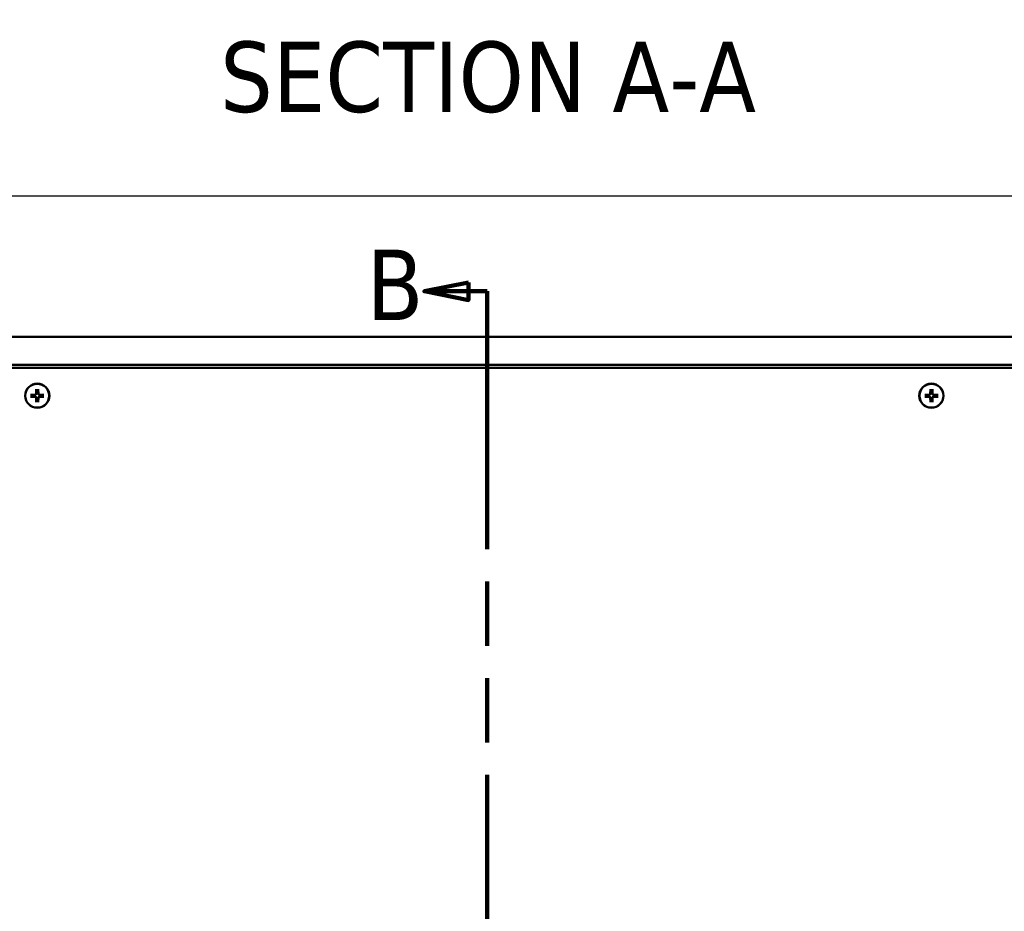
# Model space of a CAD drawing. Header units: millimetres. Extents: x 25 to 1702, y 51 to 1067.
# Tile 4 of 12: x 317 to 540, y 595 to 798. Entities that reach past the tile are written whole.
import ezdxf

# ---------------------------------------------------------------- set-up
doc = ezdxf.new("R2010")
doc.units = ezdxf.units.MM
doc.header["$LTSCALE"] = 2
doc.linetypes.add('DOUBLE_DASH_CHAIN', pattern=[1.2403, 0.6614, -0.0827, 0.1654, -0.0827, 0.1654, -0.0827])
for name, color, linetype, lineweight in [('Dimension (ANSI)', 7, 'Continuous', 25), ('Section Line (ANSI)', 7, 'DOUBLE_DASH_CHAIN', 100), ('Symbol (ANSI)', 7, 'Continuous', 25), ('Visible (ANSI)', 7, 'Continuous', 50)]:
    doc.layers.add(name, color=color, linetype=linetype, lineweight=lineweight)
doc.styles.add('Label Text (ANSI)', font='tahoma.ttf')
doc.styles.add('Note Text (ANSI)', font='tahoma.ttf')
doc.dimstyles.new('Default - mm (ANSI)', dxfattribs={"dimscale": 2, "dimtxt": 5, "dimasz": 2.5, "dimexe": 3.175, "dimexo": 1.6002, "dimgap": 0.8, "dimtad": 0, "dimtih": 1, "dimtoh": 1, "dimrnd": 1e-08, "dimzin": 0, "dimdsep": 46, "dimtxsty": 'Note Text (ANSI)', "dimcen": 0.09, "dimdle": 10, "dimclrd": 256, "dimclre": 256, "dimclrt": 256, "dimadec": 1, "dimazin": 0, "dimtfac": 0.6096, "dimtofl": 0, "dimtmove": 0, "dimatfit": 3, "dimldrblk": 'Filled-1', "dimfxl": 1, "dimtolj": 1, "dimtzin": 0, "dimlwd": -1, "dimlwe": -1, "dimarcsym": 0})

# ---------------------------------------------------------------- blocks, each defined once
blk = doc.blocks.new('2dTransSection1')
at = {"layer": 'Section Line (ANSI)', "linetype": 'Continuous'}
for p, q in [((209.24, 369.18), (204.24, 368.18)), ((209.24, 368.18), (204.24, 368.18)), ((204.24, 368.18), (209.24, 367.18)), ((209.24, 367.18), (209.24, 369.18)), ((211.38, 368.18), (209.24, 368.18)), ((211.38, 368.18), (211.38, 354.19)), ((211.38, 203.24), (211.38, 189.25)), ((209.24, 190.25), (204.24, 189.25)), ((209.24, 188.25), (209.24, 190.25)), ((209.24, 189.25), (204.24, 189.25)), ((204.24, 189.25), (209.24, 188.25)), ((211.38, 189.25), (209.24, 189.25))]:
    blk.add_line(p, q, dxfattribs=at)
at = {"layer": 'Section Line (ANSI)', "linetype": 'DOUBLE_DASH_CHAIN', "ltscale": 22.163883}
blk.add_line((211.38, 368.18), (211.38, 189.25), dxfattribs=at)
at = {"layer": 'Section Line (ANSI)', "linetype": 'Continuous', "flags": 128}
for points in [[(209.24, 369.18), (204.24, 368.18), (209.24, 367.18), (209.24, 369.18)], [(209.24, 190.25), (204.24, 189.25), (209.24, 188.25), (209.24, 190.25)]]:
    blk.add_lwpolyline(points, dxfattribs=at)
at = {"layer": 'Section Line (ANSI)'}
for points in [[(209.24, 369.18), (204.24, 368.18), (209.24, 367.18), (209.24, 369.18)], [(209.24, 190.25), (204.24, 189.25), (209.24, 188.25), (209.24, 190.25)]]:
    blk.add_solid(points, dxfattribs=at)
at = {"layer": 'Section Line (ANSI)', "char_height": 8, "attachment_point": 7, "style": 'Label Text (ANSI)'}
for insert in [(197.67, 364.91), (197.63, 184.09)]:
    blk.add_mtext('B', dxfattribs=dict(at, insert=insert))
blk = doc.blocks.new('*D17')
at = {"layer": 'Defpoints', "color": 0, "transparency": 16777216}
for p in [(632.94, 758.01), (211.29, 726.01), (632.94, 726.01)]:
    blk.add_point(p, dxfattribs=at)
at = {"layer": 'Dimension (ANSI)', "transparency": 16777216}
for p, q in [((211.29, 729.21), (211.29, 764.36)), ((632.94, 729.21), (632.94, 764.36)), ((211.29, 758.01), (186.09, 758.01)), ((627.94, 758.01), (216.29, 758.01))]:
    blk.add_line(p, q, dxfattribs=at)
for points in [[(216.29, 758.84), (216.29, 757.17), (211.29, 758.01)], [(627.94, 758.84), (627.94, 757.17), (632.94, 758.01)]]:
    blk.add_solid(points, dxfattribs=at)
at = {"layer": 'Dimension (ANSI)', "transparency": 16777216, "char_height": 10, "attachment_point": 5, "style": 'Note Text (ANSI)'}
for s, insert in [('\\A1; 421.65 mm', (148.22, 764.82)), ('\\A1;[16.600 in]', (148.22, 749.87))]:
    blk.add_mtext(s, dxfattribs=dict(at, insert=insert))
blk = doc.blocks.new('Filled-1')
at = {"color": 0}
for p, q in [((0, 0), (-1, 0.333)), ((-1, 0.333), (-1, -0.333)), ((-1, 0), (0, 0)), ((-1, -0.333), (0, 0))]:
    blk.add_line(p, q, dxfattribs=at)
at = {"color": 0, "flags": 128}
blk.add_lwpolyline([(-1, -0.333), (0, 0), (-1, 0.333), (-1, -0.333)], dxfattribs=at)
at = {"color": 0}
blk.add_solid([(-1, -0.333), (0, 0), (-1, 0.333), (-1, -0.333)], dxfattribs=at)

msp = doc.modelspace()

# ---------------------------------------------------------------- linework, layer by layer
at = {"layer": 'Visible (ANSI)'}
for p, q in [((214.4622, 726.0077), (629.7622, 726.0077)), ((629.7622, 719.6577), (214.4622, 719.6577)), ((629.0122, 718.9177), (215.2122, 718.9177)), ((320.285, 714.1177), (320.2602, 713.0624)), ((320.7395, 714.1177), (320.7643, 713.0624)), ((523.485, 714.1177), (523.4602, 713.0624)), ((523.9395, 714.1177), (523.9643, 713.0624)), ((319.0123, 712.845), (320.0675, 712.8698)), ((319.0123, 712.3905), (320.0675, 712.3656)), ((320.0682, 712.8421), (319.817, 712.8383)), ((319.817, 712.3971), (320.0682, 712.3934)), ((320.285, 711.1177), (320.2602, 712.173)), ((320.2917, 713.313), (320.2879, 713.0618)), ((320.2879, 712.1737), (320.2917, 711.9225)), ((320.7366, 713.0618), (320.7328, 713.313)), ((320.7328, 711.9225), (320.7366, 712.1737)), ((320.7395, 711.1177), (320.7643, 712.173)), ((321.2075, 712.8383), (320.9563, 712.8421)), ((320.9563, 712.3934), (321.2075, 712.3971)), ((322.0122, 712.845), (320.9569, 712.8698)), ((322.0122, 712.3905), (320.9569, 712.3656)), ((522.2123, 712.845), (523.2675, 712.8698)), ((522.2123, 712.3905), (523.2675, 712.3656)), ((523.2682, 712.8421), (523.017, 712.8383)), ((523.017, 712.3971), (523.2682, 712.3934)), ((523.485, 711.1177), (523.4602, 712.173)), ((523.4917, 713.313), (523.4879, 713.0618)), ((523.4879, 712.1737), (523.4917, 711.9225)), ((523.9366, 713.0618), (523.9328, 713.313)), ((523.9328, 711.9225), (523.9366, 712.1737)), ((523.9395, 711.1177), (523.9643, 712.173)), ((524.4075, 712.8383), (524.1563, 712.8421)), ((524.1563, 712.3934), (524.4075, 712.3971)), ((525.2122, 712.845), (524.1569, 712.8698)), ((525.2122, 712.3905), (524.1569, 712.3656))]:
    msp.add_line(p, q, dxfattribs=at)
at = {"layer": 'Visible (ANSI)', "flags": 128}
for points in [[(320.2839, 714.0347), (320.2839, 714.0368), (320.2839, 714.039), (320.2839, 714.0414), (320.2839, 714.044), (320.2839, 714.0467), (320.2839, 714.0495), (320.2839, 714.0523), (320.2839, 714.0553), (320.284, 714.0586), (320.284, 714.062), (320.284, 714.0656), (320.2841, 714.0692), (320.2841, 714.073), (320.2842, 714.0768), (320.2843, 714.0805), (320.2843, 714.0843), (320.2844, 714.0882), (320.2845, 714.0923), (320.2845, 714.0965), (320.2846, 714.1008), (320.2847, 714.1051), (320.2848, 714.1094), (320.2849, 714.1136), (320.285, 714.1177)], [(320.2839, 714.0347), (320.2844, 713.9931), (320.2848, 713.9528), (320.2853, 713.9139), (320.2857, 713.8762), (320.2861, 713.8397), (320.2865, 713.8043), (320.2868, 713.77), (320.2872, 713.7368), (320.2876, 713.7045), (320.2879, 713.6731), (320.2882, 713.6427), (320.2885, 713.6131), (320.2888, 713.5843), (320.2891, 713.5563), (320.2894, 713.5291), (320.2897, 713.5025), (320.29, 713.4767), (320.2902, 713.4515), (320.2905, 713.427), (320.2907, 713.4031), (320.291, 713.3797), (320.2912, 713.3569), (320.2914, 713.3347), (320.2917, 713.313)], [(320.7328, 713.313), (320.733, 713.3347), (320.7333, 713.3569), (320.7335, 713.3797), (320.7337, 713.4031), (320.734, 713.427), (320.7342, 713.4515), (320.7345, 713.4767), (320.7348, 713.5025), (320.7351, 713.5291), (320.7353, 713.5563), (320.7356, 713.5843), (320.7359, 713.6131), (320.7363, 713.6427), (320.7366, 713.6731), (320.7369, 713.7045), (320.7373, 713.7368), (320.7376, 713.77), (320.738, 713.8043), (320.7384, 713.8397), (320.7388, 713.8762), (320.7392, 713.9139), (320.7397, 713.9528), (320.7401, 713.9931), (320.7406, 714.0347)], [(320.7395, 714.1177), (320.7396, 714.1136), (320.7397, 714.1094), (320.7398, 714.1051), (320.7399, 714.1008), (320.7399, 714.0965), (320.74, 714.0923), (320.7401, 714.0882), (320.7402, 714.0843), (320.7402, 714.0805), (320.7403, 714.0768), (320.7403, 714.073), (320.7404, 714.0692), (320.7404, 714.0656), (320.7405, 714.062), (320.7405, 714.0586), (320.7405, 714.0553), (320.7406, 714.0523), (320.7406, 714.0495), (320.7406, 714.0467), (320.7406, 714.044), (320.7406, 714.0414), (320.7406, 714.039), (320.7406, 714.0368), (320.7406, 714.0347)], [(523.4839, 714.0347), (523.4839, 714.0368), (523.4839, 714.039), (523.4839, 714.0414), (523.4839, 714.044), (523.4839, 714.0467), (523.4839, 714.0495), (523.4839, 714.0523), (523.4839, 714.0553), (523.484, 714.0586), (523.484, 714.062), (523.484, 714.0656), (523.4841, 714.0692), (523.4841, 714.073), (523.4842, 714.0768), (523.4843, 714.0805), (523.4843, 714.0843), (523.4844, 714.0882), (523.4845, 714.0923), (523.4845, 714.0965), (523.4846, 714.1008), (523.4847, 714.1051), (523.4848, 714.1094), (523.4849, 714.1136), (523.485, 714.1177)], [(523.4839, 714.0347), (523.4844, 713.9931), (523.4848, 713.9528), (523.4853, 713.9139), (523.4857, 713.8762), (523.4861, 713.8397), (523.4865, 713.8043), (523.4868, 713.77), (523.4872, 713.7368), (523.4876, 713.7045), (523.4879, 713.6731), (523.4882, 713.6427), (523.4885, 713.6131), (523.4888, 713.5843), (523.4891, 713.5563), (523.4894, 713.5291), (523.4897, 713.5025), (523.49, 713.4767), (523.4902, 713.4515), (523.4905, 713.427), (523.4907, 713.4031), (523.491, 713.3797), (523.4912, 713.3569), (523.4914, 713.3347), (523.4917, 713.313)], [(523.9328, 713.313), (523.933, 713.3347), (523.9333, 713.3569), (523.9335, 713.3797), (523.9337, 713.4031), (523.934, 713.427), (523.9342, 713.4515), (523.9345, 713.4767), (523.9348, 713.5025), (523.9351, 713.5291), (523.9353, 713.5563), (523.9356, 713.5843), (523.9359, 713.6131), (523.9363, 713.6427), (523.9366, 713.6731), (523.9369, 713.7045), (523.9373, 713.7368), (523.9376, 713.77), (523.938, 713.8043), (523.9384, 713.8397), (523.9388, 713.8762), (523.9392, 713.9139), (523.9397, 713.9528), (523.9401, 713.9931), (523.9406, 714.0347)], [(523.9395, 714.1177), (523.9396, 714.1136), (523.9397, 714.1094), (523.9398, 714.1051), (523.9399, 714.1008), (523.9399, 714.0965), (523.94, 714.0923), (523.9401, 714.0882), (523.9402, 714.0843), (523.9402, 714.0805), (523.9403, 714.0768), (523.9403, 714.073), (523.9404, 714.0692), (523.9404, 714.0656), (523.9405, 714.062), (523.9405, 714.0586), (523.9405, 714.0553), (523.9406, 714.0523), (523.9406, 714.0495), (523.9406, 714.0467), (523.9406, 714.044), (523.9406, 714.0414), (523.9406, 714.039), (523.9406, 714.0368), (523.9406, 714.0347)], [(319.0123, 712.845), (319.0164, 712.8451), (319.0206, 712.8451), (319.0248, 712.8452), (319.0291, 712.8453), (319.0334, 712.8454), (319.0376, 712.8455), (319.0417, 712.8456), (319.0457, 712.8456), (319.0494, 712.8457), (319.0532, 712.8458), (319.057, 712.8458), (319.0607, 712.8459), (319.0644, 712.8459), (319.068, 712.846), (319.0714, 712.846), (319.0746, 712.846), (319.0777, 712.846), (319.0805, 712.8461), (319.0833, 712.8461), (319.0859, 712.8461), (319.0885, 712.8461), (319.0909, 712.8461), (319.0932, 712.846), (319.0952, 712.846)], [(319.0952, 712.3894), (319.0932, 712.3894), (319.0909, 712.3894), (319.0885, 712.3894), (319.0859, 712.3894), (319.0833, 712.3894), (319.0805, 712.3894), (319.0777, 712.3894), (319.0746, 712.3894), (319.0714, 712.3894), (319.068, 712.3895), (319.0644, 712.3895), (319.0607, 712.3896), (319.057, 712.3896), (319.0532, 712.3897), (319.0494, 712.3897), (319.0457, 712.3898), (319.0417, 712.3899), (319.0376, 712.3899), (319.0334, 712.39), (319.0291, 712.3901), (319.0248, 712.3902), (319.0206, 712.3903), (319.0164, 712.3904), (319.0123, 712.3905)], [(319.817, 712.8383), (319.7953, 712.8385), (319.773, 712.8387), (319.7502, 712.839), (319.7269, 712.8392), (319.703, 712.8395), (319.6784, 712.8397), (319.6533, 712.84), (319.6274, 712.8402), (319.6009, 712.8405), (319.5737, 712.8408), (319.5457, 712.8411), (319.5169, 712.8414), (319.4873, 712.8417), (319.4568, 712.8421), (319.4255, 712.8424), (319.3932, 712.8428), (319.3599, 712.8431), (319.3256, 712.8435), (319.2903, 712.8439), (319.2538, 712.8443), (319.2161, 712.8447), (319.1771, 712.8451), (319.1369, 712.8456), (319.0953, 712.846)], [(319.0953, 712.3894), (319.1369, 712.3899), (319.1771, 712.3903), (319.2161, 712.3907), (319.2538, 712.3911), (319.2903, 712.3916), (319.3256, 712.3919), (319.3599, 712.3923), (319.3932, 712.3927), (319.4255, 712.393), (319.4568, 712.3934), (319.4873, 712.3937), (319.5169, 712.394), (319.5457, 712.3943), (319.5737, 712.3946), (319.6009, 712.3949), (319.6274, 712.3952), (319.6533, 712.3955), (319.6784, 712.3957), (319.703, 712.396), (319.7269, 712.3962), (319.7502, 712.3965), (319.773, 712.3967), (319.7953, 712.3969), (319.817, 712.3971)], [(320.2879, 713.0618), (320.2873, 713.048), (320.2858, 713.0344), (320.2836, 713.0212), (320.2805, 713.008), (320.2765, 712.9946), (320.2715, 712.981), (320.2655, 712.9675), (320.2585, 712.9543), (320.2506, 712.9416), (320.2419, 712.9294), (320.2325, 712.9179), (320.2226, 712.9073), (320.212, 712.8974), (320.2006, 712.8881), (320.1884, 712.8794), (320.1756, 712.8715), (320.1624, 712.8645), (320.149, 712.8585), (320.1354, 712.8535), (320.1219, 712.8495), (320.1088, 712.8464), (320.0955, 712.8442), (320.0819, 712.8427), (320.0682, 712.8421)], [(320.0682, 712.3934), (320.0819, 712.3927), (320.0955, 712.3913), (320.1088, 712.389), (320.1219, 712.386), (320.1354, 712.3819), (320.149, 712.3769), (320.1624, 712.3709), (320.1756, 712.364), (320.1884, 712.3561), (320.2006, 712.3474), (320.212, 712.338), (320.2226, 712.3281), (320.2325, 712.3175), (320.2419, 712.306), (320.2506, 712.2939), (320.2585, 712.2811), (320.2655, 712.2679), (320.2715, 712.2544), (320.2765, 712.2409), (320.2805, 712.2274), (320.2836, 712.2142), (320.2858, 712.201), (320.2873, 712.1874), (320.2879, 712.1737)], [(320.2917, 711.9225), (320.2914, 711.9007), (320.2912, 711.8785), (320.291, 711.8557), (320.2907, 711.8324), (320.2905, 711.8084), (320.2902, 711.7839), (320.29, 711.7587), (320.2897, 711.7329), (320.2894, 711.7064), (320.2891, 711.6791), (320.2888, 711.6511), (320.2885, 711.6224), (320.2882, 711.5928), (320.2879, 711.5623), (320.2876, 711.531), (320.2872, 711.4987), (320.2868, 711.4654), (320.2865, 711.4311), (320.2861, 711.3957), (320.2857, 711.3592), (320.2853, 711.3216), (320.2848, 711.2826), (320.2844, 711.2424), (320.2839, 711.2007)], [(320.7406, 711.2007), (320.7401, 711.2424), (320.7397, 711.2826), (320.7392, 711.3216), (320.7388, 711.3592), (320.7384, 711.3957), (320.738, 711.4311), (320.7376, 711.4654), (320.7373, 711.4987), (320.7369, 711.531), (320.7366, 711.5623), (320.7363, 711.5928), (320.7359, 711.6224), (320.7356, 711.6511), (320.7353, 711.6791), (320.7351, 711.7064), (320.7348, 711.7329), (320.7345, 711.7587), (320.7342, 711.7839), (320.734, 711.8084), (320.7337, 711.8324), (320.7335, 711.8557), (320.7333, 711.8785), (320.733, 711.9007), (320.7328, 711.9225)], [(320.9563, 712.8421), (320.9425, 712.8427), (320.929, 712.8442), (320.9157, 712.8464), (320.9025, 712.8495), (320.8891, 712.8535), (320.8755, 712.8585), (320.8621, 712.8645), (320.8489, 712.8715), (320.8361, 712.8794), (320.8239, 712.8881), (320.8125, 712.8974), (320.8019, 712.9073), (320.792, 712.9179), (320.7826, 712.9294), (320.7739, 712.9416), (320.766, 712.9543), (320.759, 712.9675), (320.753, 712.981), (320.748, 712.9946), (320.744, 713.008), (320.7409, 713.0212), (320.7387, 713.0344), (320.7372, 713.048), (320.7366, 713.0618)], [(320.7366, 712.1737), (320.7372, 712.1874), (320.7387, 712.201), (320.7409, 712.2142), (320.744, 712.2274), (320.748, 712.2409), (320.753, 712.2544), (320.759, 712.2679), (320.766, 712.2811), (320.7739, 712.2939), (320.7826, 712.306), (320.792, 712.3175), (320.8019, 712.3281), (320.8125, 712.338), (320.8239, 712.3474), (320.8361, 712.3561), (320.8489, 712.364), (320.8621, 712.3709), (320.8755, 712.3769), (320.8891, 712.3819), (320.9025, 712.386), (320.9157, 712.389), (320.929, 712.3913), (320.9425, 712.3927), (320.9563, 712.3934)], [(321.9292, 712.846), (321.8876, 712.8456), (321.8473, 712.8451), (321.8084, 712.8447), (321.7707, 712.8443), (321.7342, 712.8439), (321.6988, 712.8435), (321.6645, 712.8431), (321.6313, 712.8428), (321.599, 712.8424), (321.5677, 712.8421), (321.5372, 712.8417), (321.5076, 712.8414), (321.4788, 712.8411), (321.4508, 712.8408), (321.4236, 712.8405), (321.3971, 712.8402), (321.3712, 712.84), (321.3461, 712.8397), (321.3215, 712.8395), (321.2976, 712.8392), (321.2742, 712.839), (321.2515, 712.8387), (321.2292, 712.8385), (321.2075, 712.8383)], [(321.2075, 712.3971), (321.2292, 712.3969), (321.2515, 712.3967), (321.2742, 712.3965), (321.2976, 712.3962), (321.3215, 712.396), (321.3461, 712.3957), (321.3712, 712.3955), (321.3971, 712.3952), (321.4236, 712.3949), (321.4508, 712.3946), (321.4788, 712.3943), (321.5076, 712.394), (321.5372, 712.3937), (321.5677, 712.3934), (321.599, 712.393), (321.6313, 712.3927), (321.6645, 712.3923), (321.6988, 712.3919), (321.7342, 712.3916), (321.7707, 712.3911), (321.8084, 712.3907), (321.8473, 712.3903), (321.8876, 712.3899), (321.9292, 712.3894)], [(321.9293, 712.846), (321.9313, 712.846), (321.9336, 712.8461), (321.936, 712.8461), (321.9385, 712.8461), (321.9412, 712.8461), (321.944, 712.8461), (321.9468, 712.846), (321.9498, 712.846), (321.9531, 712.846), (321.9565, 712.846), (321.9601, 712.8459), (321.9638, 712.8459), (321.9675, 712.8458), (321.9713, 712.8458), (321.975, 712.8457), (321.9788, 712.8456), (321.9827, 712.8456), (321.9868, 712.8455), (321.9911, 712.8454), (321.9953, 712.8453), (321.9996, 712.8452), (322.0039, 712.8451), (322.0081, 712.8451), (322.0122, 712.845)], [(322.0122, 712.3905), (322.0081, 712.3904), (322.0039, 712.3903), (321.9996, 712.3902), (321.9953, 712.3901), (321.9911, 712.39), (321.9868, 712.3899), (321.9827, 712.3899), (321.9788, 712.3898), (321.975, 712.3897), (321.9713, 712.3897), (321.9675, 712.3896), (321.9638, 712.3896), (321.9601, 712.3895), (321.9565, 712.3895), (321.9531, 712.3894), (321.9498, 712.3894), (321.9468, 712.3894), (321.944, 712.3894), (321.9412, 712.3894), (321.9385, 712.3894), (321.936, 712.3894), (321.9336, 712.3894), (321.9313, 712.3894), (321.9293, 712.3894)], [(522.2123, 712.845), (522.2164, 712.8451), (522.2206, 712.8451), (522.2248, 712.8452), (522.2291, 712.8453), (522.2334, 712.8454), (522.2376, 712.8455), (522.2417, 712.8456), (522.2457, 712.8456), (522.2494, 712.8457), (522.2532, 712.8458), (522.257, 712.8458), (522.2607, 712.8459), (522.2644, 712.8459), (522.268, 712.846), (522.2714, 712.846), (522.2746, 712.846), (522.2777, 712.846), (522.2805, 712.8461), (522.2833, 712.8461), (522.2859, 712.8461), (522.2885, 712.8461), (522.2909, 712.8461), (522.2932, 712.846), (522.2952, 712.846)], [(522.2952, 712.3894), (522.2932, 712.3894), (522.2909, 712.3894), (522.2885, 712.3894), (522.2859, 712.3894), (522.2833, 712.3894), (522.2805, 712.3894), (522.2777, 712.3894), (522.2746, 712.3894), (522.2714, 712.3894), (522.268, 712.3895), (522.2644, 712.3895), (522.2607, 712.3896), (522.257, 712.3896), (522.2532, 712.3897), (522.2494, 712.3897), (522.2457, 712.3898), (522.2417, 712.3899), (522.2376, 712.3899), (522.2334, 712.39), (522.2291, 712.3901), (522.2248, 712.3902), (522.2206, 712.3903), (522.2164, 712.3904), (522.2123, 712.3905)], [(523.017, 712.8383), (522.9953, 712.8385), (522.973, 712.8387), (522.9502, 712.839), (522.9269, 712.8392), (522.903, 712.8395), (522.8784, 712.8397), (522.8533, 712.84), (522.8274, 712.8402), (522.8009, 712.8405), (522.7737, 712.8408), (522.7457, 712.8411), (522.7169, 712.8414), (522.6873, 712.8417), (522.6568, 712.8421), (522.6255, 712.8424), (522.5932, 712.8428), (522.5599, 712.8431), (522.5256, 712.8435), (522.4903, 712.8439), (522.4538, 712.8443), (522.4161, 712.8447), (522.3771, 712.8451), (522.3369, 712.8456), (522.2953, 712.846)], [(522.2953, 712.3894), (522.3369, 712.3899), (522.3771, 712.3903), (522.4161, 712.3907), (522.4538, 712.3911), (522.4903, 712.3916), (522.5256, 712.3919), (522.5599, 712.3923), (522.5932, 712.3927), (522.6255, 712.393), (522.6568, 712.3934), (522.6873, 712.3937), (522.7169, 712.394), (522.7457, 712.3943), (522.7737, 712.3946), (522.8009, 712.3949), (522.8274, 712.3952), (522.8533, 712.3955), (522.8784, 712.3957), (522.903, 712.396), (522.9269, 712.3962), (522.9502, 712.3965), (522.973, 712.3967), (522.9953, 712.3969), (523.017, 712.3971)], [(523.4879, 713.0618), (523.4873, 713.048), (523.4858, 713.0344), (523.4836, 713.0212), (523.4805, 713.008), (523.4765, 712.9946), (523.4715, 712.981), (523.4655, 712.9675), (523.4585, 712.9543), (523.4506, 712.9416), (523.4419, 712.9294), (523.4325, 712.9179), (523.4226, 712.9073), (523.412, 712.8974), (523.4006, 712.8881), (523.3884, 712.8794), (523.3756, 712.8715), (523.3624, 712.8645), (523.349, 712.8585), (523.3354, 712.8535), (523.3219, 712.8495), (523.3088, 712.8464), (523.2955, 712.8442), (523.2819, 712.8427), (523.2682, 712.8421)], [(523.2682, 712.3934), (523.2819, 712.3927), (523.2955, 712.3913), (523.3088, 712.389), (523.3219, 712.386), (523.3354, 712.3819), (523.349, 712.3769), (523.3624, 712.3709), (523.3756, 712.364), (523.3884, 712.3561), (523.4006, 712.3474), (523.412, 712.338), (523.4226, 712.3281), (523.4325, 712.3175), (523.4419, 712.306), (523.4506, 712.2939), (523.4585, 712.2811), (523.4655, 712.2679), (523.4715, 712.2544), (523.4765, 712.2409), (523.4805, 712.2274), (523.4836, 712.2142), (523.4858, 712.201), (523.4873, 712.1874), (523.4879, 712.1737)], [(523.4917, 711.9225), (523.4914, 711.9007), (523.4912, 711.8785), (523.491, 711.8557), (523.4907, 711.8324), (523.4905, 711.8084), (523.4902, 711.7839), (523.49, 711.7587), (523.4897, 711.7329), (523.4894, 711.7064), (523.4891, 711.6791), (523.4888, 711.6511), (523.4885, 711.6224), (523.4882, 711.5928), (523.4879, 711.5623), (523.4876, 711.531), (523.4872, 711.4987), (523.4868, 711.4654), (523.4865, 711.4311), (523.4861, 711.3957), (523.4857, 711.3592), (523.4853, 711.3216), (523.4848, 711.2826), (523.4844, 711.2424), (523.4839, 711.2007)], [(523.9406, 711.2007), (523.9401, 711.2424), (523.9397, 711.2826), (523.9392, 711.3216), (523.9388, 711.3592), (523.9384, 711.3957), (523.938, 711.4311), (523.9376, 711.4654), (523.9373, 711.4987), (523.9369, 711.531), (523.9366, 711.5623), (523.9363, 711.5928), (523.9359, 711.6224), (523.9356, 711.6511), (523.9353, 711.6791), (523.9351, 711.7064), (523.9348, 711.7329), (523.9345, 711.7587), (523.9342, 711.7839), (523.934, 711.8084), (523.9337, 711.8324), (523.9335, 711.8557), (523.9333, 711.8785), (523.933, 711.9007), (523.9328, 711.9225)], [(524.1563, 712.8421), (524.1425, 712.8427), (524.129, 712.8442), (524.1157, 712.8464), (524.1025, 712.8495), (524.0891, 712.8535), (524.0755, 712.8585), (524.0621, 712.8645), (524.0489, 712.8715), (524.0361, 712.8794), (524.0239, 712.8881), (524.0125, 712.8974), (524.0019, 712.9073), (523.992, 712.9179), (523.9826, 712.9294), (523.9739, 712.9416), (523.966, 712.9543), (523.959, 712.9675), (523.953, 712.981), (523.948, 712.9946), (523.944, 713.008), (523.9409, 713.0212), (523.9387, 713.0344), (523.9372, 713.048), (523.9366, 713.0618)], [(523.9366, 712.1737), (523.9372, 712.1874), (523.9387, 712.201), (523.9409, 712.2142), (523.944, 712.2274), (523.948, 712.2409), (523.953, 712.2544), (523.959, 712.2679), (523.966, 712.2811), (523.9739, 712.2939), (523.9826, 712.306), (523.992, 712.3175), (524.0019, 712.3281), (524.0125, 712.338), (524.0239, 712.3474), (524.0361, 712.3561), (524.0489, 712.364), (524.0621, 712.3709), (524.0755, 712.3769), (524.0891, 712.3819), (524.1025, 712.386), (524.1157, 712.389), (524.129, 712.3913), (524.1425, 712.3927), (524.1563, 712.3934)], [(525.1292, 712.846), (525.0876, 712.8456), (525.0473, 712.8451), (525.0084, 712.8447), (524.9707, 712.8443), (524.9342, 712.8439), (524.8988, 712.8435), (524.8645, 712.8431), (524.8313, 712.8428), (524.799, 712.8424), (524.7677, 712.8421), (524.7372, 712.8417), (524.7076, 712.8414), (524.6788, 712.8411), (524.6508, 712.8408), (524.6236, 712.8405), (524.5971, 712.8402), (524.5712, 712.84), (524.5461, 712.8397), (524.5215, 712.8395), (524.4976, 712.8392), (524.4742, 712.839), (524.4515, 712.8387), (524.4292, 712.8385), (524.4075, 712.8383)], [(524.4075, 712.3971), (524.4292, 712.3969), (524.4515, 712.3967), (524.4742, 712.3965), (524.4976, 712.3962), (524.5215, 712.396), (524.5461, 712.3957), (524.5712, 712.3955), (524.5971, 712.3952), (524.6236, 712.3949), (524.6508, 712.3946), (524.6788, 712.3943), (524.7076, 712.394), (524.7372, 712.3937), (524.7677, 712.3934), (524.799, 712.393), (524.8313, 712.3927), (524.8645, 712.3923), (524.8988, 712.3919), (524.9342, 712.3916), (524.9707, 712.3911), (525.0084, 712.3907), (525.0473, 712.3903), (525.0876, 712.3899), (525.1292, 712.3894)], [(525.1293, 712.846), (525.1313, 712.846), (525.1336, 712.8461), (525.136, 712.8461), (525.1385, 712.8461), (525.1412, 712.8461), (525.144, 712.8461), (525.1468, 712.846), (525.1498, 712.846), (525.1531, 712.846), (525.1565, 712.846), (525.1601, 712.8459), (525.1638, 712.8459), (525.1675, 712.8458), (525.1713, 712.8458), (525.175, 712.8457), (525.1788, 712.8456), (525.1827, 712.8456), (525.1868, 712.8455), (525.1911, 712.8454), (525.1953, 712.8453), (525.1996, 712.8452), (525.2039, 712.8451), (525.2081, 712.8451), (525.2122, 712.845)], [(525.2122, 712.3905), (525.2081, 712.3904), (525.2039, 712.3903), (525.1996, 712.3902), (525.1953, 712.3901), (525.1911, 712.39), (525.1868, 712.3899), (525.1827, 712.3899), (525.1788, 712.3898), (525.175, 712.3897), (525.1713, 712.3897), (525.1675, 712.3896), (525.1638, 712.3896), (525.1601, 712.3895), (525.1565, 712.3895), (525.1531, 712.3894), (525.1498, 712.3894), (525.1468, 712.3894), (525.144, 712.3894), (525.1412, 712.3894), (525.1385, 712.3894), (525.136, 712.3894), (525.1336, 712.3894), (525.1313, 712.3894), (525.1293, 712.3894)], [(320.285, 711.1177), (320.2849, 711.1218), (320.2848, 711.126), (320.2847, 711.1303), (320.2846, 711.1346), (320.2845, 711.1389), (320.2845, 711.1431), (320.2844, 711.1472), (320.2843, 711.1512), (320.2843, 711.1549), (320.2842, 711.1587), (320.2841, 711.1624), (320.2841, 711.1662), (320.284, 711.1699), (320.284, 711.1734), (320.284, 711.1769), (320.2839, 711.1801), (320.2839, 711.1831), (320.2839, 711.186), (320.2839, 711.1887), (320.2839, 711.1914), (320.2839, 711.194), (320.2839, 711.1964), (320.2839, 711.1987), (320.2839, 711.2007)], [(320.7406, 711.2007), (320.7406, 711.1987), (320.7406, 711.1964), (320.7406, 711.194), (320.7406, 711.1914), (320.7406, 711.1887), (320.7406, 711.186), (320.7406, 711.1831), (320.7405, 711.1801), (320.7405, 711.1769), (320.7405, 711.1734), (320.7404, 711.1699), (320.7404, 711.1662), (320.7403, 711.1624), (320.7403, 711.1587), (320.7402, 711.1549), (320.7402, 711.1512), (320.7401, 711.1472), (320.74, 711.1431), (320.7399, 711.1389), (320.7399, 711.1346), (320.7398, 711.1303), (320.7397, 711.126), (320.7396, 711.1218), (320.7395, 711.1177)], [(523.485, 711.1177), (523.4849, 711.1218), (523.4848, 711.126), (523.4847, 711.1303), (523.4846, 711.1346), (523.4845, 711.1389), (523.4845, 711.1431), (523.4844, 711.1472), (523.4843, 711.1512), (523.4843, 711.1549), (523.4842, 711.1587), (523.4841, 711.1624), (523.4841, 711.1662), (523.484, 711.1699), (523.484, 711.1734), (523.484, 711.1769), (523.4839, 711.1801), (523.4839, 711.1831), (523.4839, 711.186), (523.4839, 711.1887), (523.4839, 711.1914), (523.4839, 711.194), (523.4839, 711.1964), (523.4839, 711.1987), (523.4839, 711.2007)], [(523.9406, 711.2007), (523.9406, 711.1987), (523.9406, 711.1964), (523.9406, 711.194), (523.9406, 711.1914), (523.9406, 711.1887), (523.9406, 711.186), (523.9406, 711.1831), (523.9405, 711.1801), (523.9405, 711.1769), (523.9405, 711.1734), (523.9404, 711.1699), (523.9404, 711.1662), (523.9403, 711.1624), (523.9403, 711.1587), (523.9402, 711.1549), (523.9402, 711.1512), (523.9401, 711.1472), (523.94, 711.1431), (523.9399, 711.1389), (523.9399, 711.1346), (523.9398, 711.1303), (523.9397, 711.126), (523.9396, 711.1218), (523.9395, 711.1177)]]:
    msp.add_lwpolyline(points, dxfattribs=at)
at = {"layer": 'Visible (ANSI)'}
for centre, radius in [((320.5122, 712.6177), 2.75), ((320.5122, 712.6177), 2.7146), ((523.7122, 712.6177), 2.75), ((523.7122, 712.6177), 2.7146)]:
    msp.add_circle(centre, radius, dxfattribs=at)
for centre, radius, start, end in [((320.5122, 712.6177), 0.7294, 162.39692, 197.60308), ((320.0629, 713.0671), 0.1973, 271.348178, 358.651822), ((320.0629, 712.1684), 0.1973, 1.348178, 88.651822), ((320.5122, 712.6177), 0.7294, 72.39692, 107.60308), ((320.5122, 712.6177), 0.7294, 252.39692, 287.60308), ((320.9616, 713.0671), 0.1973, 181.348178, 268.651822), ((320.9616, 712.1684), 0.1973, 91.348178, 178.651822), ((320.5122, 712.6177), 0.7294, 342.39692, 17.60308), ((523.7122, 712.6177), 0.7294, 162.39692, 197.60308), ((523.2629, 713.0671), 0.1973, 271.348178, 358.651822), ((523.2629, 712.1684), 0.1973, 1.348178, 88.651822), ((523.7122, 712.6177), 0.7294, 72.39692, 107.60308), ((523.7122, 712.6177), 0.7294, 252.39692, 287.60308), ((524.1616, 713.0671), 0.1973, 181.348178, 268.651822), ((524.1616, 712.1684), 0.1973, 91.348178, 178.651822), ((523.7122, 712.6177), 0.7294, 342.39692, 17.60308)]:
    msp.add_arc(centre, radius, start, end, dxfattribs=at)

# ---------------------------------------------------------------- block references
at = {"layer": 'Section Line (ANSI)', "xscale": 2, "yscale": 2, "zscale": 2}
msp.add_blockref('2dTransSection1', (0, 0), dxfattribs=at)

# ---------------------------------------------------------------- texts
at = {"layer": 'Symbol (ANSI)', "insert": (362.0688, 776.8313), "char_height": 16, "attachment_point": 7, "style": 'Label Text (ANSI)'}
msp.add_mtext('SECTION A-A', dxfattribs=at)

# ---------------------------------------------------------------- dimensions: what is measured, and where the dimension line sits
at = {"layer": 'Dimension (ANSI)'}
dim = msp.add_linear_dim(base=(632.9372, 758.0077), p1=(211.2872, 726.0077), p2=(632.9372, 726.0077), angle=180, text=' <> mm\\X[16.600 in]', dimstyle='Default - mm (ANSI)', override={"dimgap": 0.8, "dimtih": 0, "dimtoh": 0, "dimdec": 2, "dimpost": '', "dimtol": 0, "dimlim": 0, "dimtp": 0, "dimtm": 0, "dimtdec": 2, "dimatfit": 2}, dxfattribs=at)
dim.commit()
dim.dimension.update_dxf_attribs({"geometry": '*D17', "text_midpoint": (148.2161, 758.0077), "dimtype": 160})

doc.saveas('drawing.dxf')
